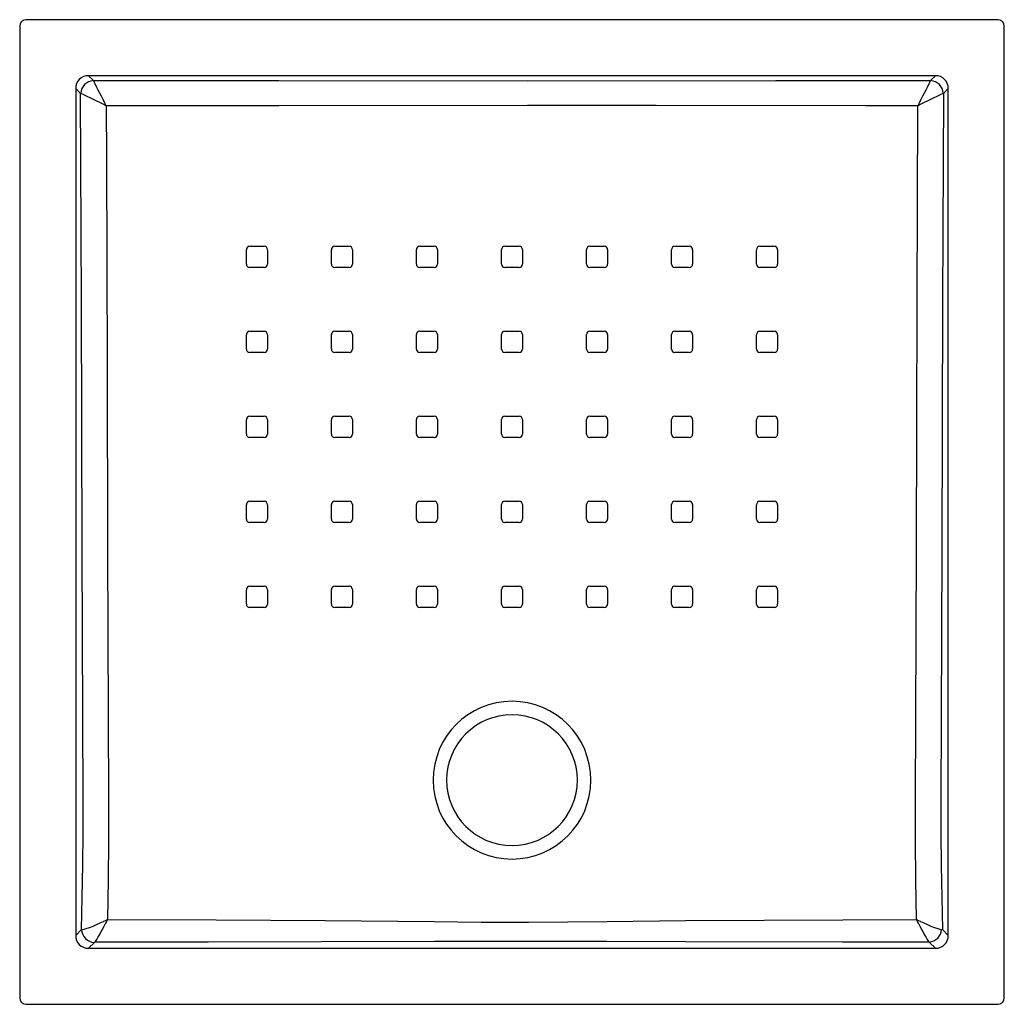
# Model space of a CAD drawing. Header units: millimetres. Extents: x 4730.057 to 4730.81, y 2897.273 to 2898.026.
import ezdxf

# ---------------------------------------------------------------- set-up
doc = ezdxf.new("R2010")
doc.units = ezdxf.units.MM
doc.layers.add('SANINDUSA', color=3, linetype='Continuous')

msp = doc.modelspace()

# ---------------------------------------------------------------- linework, layer by layer
at = {"layer": 'SANINDUSA'}
for p, q in [((4730.05683, 2898.0207), (4730.05683, 2897.27791)), ((4730.80463, 2898.0257), (4730.06183, 2898.0257)), ((4730.80962, 2897.27791), (4730.80962, 2898.0207)), ((4730.75693, 2897.98279), (4730.10952, 2897.98279)), ((4730.10952, 2897.98279), (4730.11317, 2897.97914)), ((4730.75329, 2897.97914), (4730.75693, 2897.98279)), ((4730.09974, 2897.97301), (4730.09974, 2897.3256)), ((4730.10339, 2897.96936), (4730.09974, 2897.97301)), ((4730.76671, 2897.97301), (4730.76307, 2897.96936)), ((4730.76671, 2897.3256), (4730.76671, 2897.97301)), ((4730.36013, 2897.83888), (4730.36013, 2897.84988)), ((4730.50632, 2897.84988), (4730.50632, 2897.83888)), ((4730.37631, 2897.7849), (4730.37631, 2897.7739)), ((4730.49014, 2897.7739), (4730.49014, 2897.7849)), ((4730.23272, 2897.72248), (4730.24372, 2897.72248)), ((4730.30872, 2897.70632), (4730.29772, 2897.70631)), ((4730.63374, 2897.7063), (4730.62274, 2897.7063)), ((4730.31131, 2897.65492), (4730.31131, 2897.64392)), ((4730.55515, 2897.64392), (4730.55515, 2897.65492)), ((4730.49015, 2897.57895), (4730.49015, 2897.58995)), ((4730.09974, 2897.3256), (4730.10413, 2897.32999)), ((4730.76232, 2897.32999), (4730.76671, 2897.3256)), ((4730.11392, 2897.32021), (4730.10952, 2897.31582)), ((4730.75693, 2897.31582), (4730.75254, 2897.32021)), ((4730.10952, 2897.31582), (4730.75693, 2897.31582)), ((4730.06183, 2897.27291), (4730.80463, 2897.27291))]:
    msp.add_line(p, q, dxfattribs=at)
at = {"layer": 'SANINDUSA', "flags": 128}
for points in [[(4730.1132, 2897.97911), (4730.25503, 2897.9791), (4730.44505, 2897.97908), (4730.63506, 2897.9791), (4730.75325, 2897.97911)], [(4730.10413, 2897.32999), (4730.10472, 2897.35469), (4730.10512, 2897.37949), (4730.10534, 2897.40434), (4730.10539, 2897.4292), (4730.10522, 2897.49287), (4730.10495, 2897.55654), (4730.10468, 2897.6202), (4730.10398, 2897.81019), (4730.10339, 2897.96936)], [(4730.76307, 2897.96936), (4730.76248, 2897.81019), (4730.76177, 2897.6202), (4730.7615, 2897.55629), (4730.76123, 2897.49237), (4730.76107, 2897.42845), (4730.76112, 2897.40378), (4730.76134, 2897.37912), (4730.76174, 2897.3545), (4730.76232, 2897.32999)], [(4730.74348, 2897.9599), (4730.70348, 2897.95991), (4730.54348, 2897.95999), (4730.44505, 2897.96001), (4730.25502, 2897.95996), (4730.12298, 2897.95989)], [(4730.12298, 2897.95989), (4730.12311, 2897.9199), (4730.12363, 2897.75993), (4730.12407, 2897.62056), (4730.12422, 2897.55682), (4730.12439, 2897.49307), (4730.12471, 2897.42932), (4730.12473, 2897.39875), (4730.12443, 2897.3682), (4730.1239, 2897.33775)], [(4730.74255, 2897.33775), (4730.74203, 2897.36794), (4730.74174, 2897.39824), (4730.74175, 2897.42857), (4730.74205, 2897.49257), (4730.74223, 2897.55657), (4730.74239, 2897.62056), (4730.74299, 2897.81053), (4730.74348, 2897.9599)], [(4730.23013, 2897.83886), (4730.23013, 2897.84686), (4730.23013, 2897.84986)], [(4730.23272, 2897.85245), (4730.24072, 2897.85245), (4730.24372, 2897.85245)], [(4730.24631, 2897.84986), (4730.24631, 2897.84187), (4730.24631, 2897.83887)], [(4730.29513, 2897.83887), (4730.29513, 2897.84687), (4730.29513, 2897.84987)], [(4730.29772, 2897.85246), (4730.30572, 2897.85246), (4730.30872, 2897.85246)], [(4730.31131, 2897.84987), (4730.31131, 2897.84187), (4730.31131, 2897.83888)], [(4730.36272, 2897.85247), (4730.37072, 2897.85247), (4730.37373, 2897.85247)], [(4730.37632, 2897.84988), (4730.37632, 2897.84188), (4730.37632, 2897.83888)], [(4730.42514, 2897.83888), (4730.42514, 2897.84688), (4730.42514, 2897.84988)], [(4730.42773, 2897.85247), (4730.43573, 2897.85247), (4730.43873, 2897.85247)], [(4730.44132, 2897.84988), (4730.44132, 2897.84188), (4730.44132, 2897.83888)], [(4730.49014, 2897.83888), (4730.49014, 2897.84688), (4730.49014, 2897.84988)], [(4730.49273, 2897.85247), (4730.50073, 2897.85247), (4730.50373, 2897.85247)], [(4730.55514, 2897.83888), (4730.55514, 2897.84687), (4730.55514, 2897.84987)], [(4730.55773, 2897.85246), (4730.56573, 2897.85246), (4730.56873, 2897.85246)], [(4730.57132, 2897.84987), (4730.57132, 2897.84187), (4730.57132, 2897.83887)], [(4730.62014, 2897.83887), (4730.62014, 2897.84686), (4730.62014, 2897.84986)], [(4730.62273, 2897.85245), (4730.63073, 2897.85245), (4730.63373, 2897.85245)], [(4730.63632, 2897.84986), (4730.63632, 2897.84186), (4730.63632, 2897.83886)], [(4730.24372, 2897.83628), (4730.23572, 2897.83627), (4730.23272, 2897.83627)], [(4730.30872, 2897.83629), (4730.30072, 2897.83628), (4730.29772, 2897.83628)], [(4730.37372, 2897.83629), (4730.36572, 2897.83629), (4730.36272, 2897.83629)], [(4730.43873, 2897.8363), (4730.43073, 2897.8363), (4730.42773, 2897.8363)], [(4730.50373, 2897.83629), (4730.49573, 2897.83629), (4730.49273, 2897.83629)], [(4730.56873, 2897.83628), (4730.56073, 2897.83628), (4730.55773, 2897.83629)], [(4730.63373, 2897.83627), (4730.62573, 2897.83628), (4730.62273, 2897.83628)], [(4730.23272, 2897.78746), (4730.24072, 2897.78747), (4730.24372, 2897.78747)], [(4730.29772, 2897.78748), (4730.30572, 2897.78748), (4730.30872, 2897.78748)], [(4730.36272, 2897.78749), (4730.37072, 2897.78749), (4730.37372, 2897.78749)], [(4730.42773, 2897.78749), (4730.43573, 2897.78749), (4730.43873, 2897.78749)], [(4730.49273, 2897.78749), (4730.50073, 2897.78749), (4730.50373, 2897.78749)], [(4730.55773, 2897.78748), (4730.56573, 2897.78748), (4730.56873, 2897.78748)], [(4730.62273, 2897.78747), (4730.63073, 2897.78746), (4730.63373, 2897.78746)], [(4730.23013, 2897.77388), (4730.23013, 2897.78187), (4730.23013, 2897.78487)], [(4730.24631, 2897.78488), (4730.24631, 2897.77688), (4730.24631, 2897.77388)], [(4730.29513, 2897.77389), (4730.29513, 2897.78189), (4730.29513, 2897.78489)], [(4730.31131, 2897.78489), (4730.31131, 2897.77689), (4730.31131, 2897.77389)], [(4730.36013, 2897.7739), (4730.36013, 2897.7819), (4730.36013, 2897.7849)], [(4730.42514, 2897.7739), (4730.42514, 2897.7819), (4730.42514, 2897.7849)], [(4730.44132, 2897.7849), (4730.44132, 2897.7769), (4730.44132, 2897.7739)], [(4730.50632, 2897.7849), (4730.50632, 2897.7769), (4730.50632, 2897.7739)], [(4730.55515, 2897.77389), (4730.55514, 2897.78189), (4730.55514, 2897.78489)], [(4730.57133, 2897.78488), (4730.57133, 2897.77689), (4730.57133, 2897.77389)], [(4730.62015, 2897.77388), (4730.62014, 2897.78188), (4730.62014, 2897.78488)], [(4730.63633, 2897.78487), (4730.63633, 2897.77688), (4730.63633, 2897.77388)], [(4730.24372, 2897.77129), (4730.23572, 2897.77129), (4730.23272, 2897.77129)], [(4730.30872, 2897.7713), (4730.30072, 2897.7713), (4730.29772, 2897.7713)], [(4730.37372, 2897.77131), (4730.36572, 2897.77131), (4730.36272, 2897.77131)], [(4730.43873, 2897.77131), (4730.43073, 2897.77131), (4730.42773, 2897.77131)], [(4730.50373, 2897.77131), (4730.49573, 2897.77131), (4730.49273, 2897.77131)], [(4730.56874, 2897.7713), (4730.56074, 2897.7713), (4730.55774, 2897.7713)], [(4730.63374, 2897.77129), (4730.62574, 2897.77129), (4730.62274, 2897.77129)], [(4730.23013, 2897.70889), (4730.23013, 2897.71689), (4730.23013, 2897.71988)], [(4730.24631, 2897.71989), (4730.24631, 2897.71189), (4730.24631, 2897.70889)], [(4730.29513, 2897.7089), (4730.29513, 2897.7169), (4730.29513, 2897.7199)], [(4730.29772, 2897.72249), (4730.30572, 2897.72249), (4730.30872, 2897.72249)], [(4730.31131, 2897.7199), (4730.31131, 2897.71191), (4730.31131, 2897.70891)], [(4730.36013, 2897.70892), (4730.36013, 2897.71691), (4730.36013, 2897.71991)], [(4730.36272, 2897.7225), (4730.37072, 2897.72251), (4730.37372, 2897.72251)], [(4730.37631, 2897.71992), (4730.37631, 2897.71192), (4730.37631, 2897.70892)], [(4730.42514, 2897.70892), (4730.42514, 2897.71692), (4730.42514, 2897.71992)], [(4730.42773, 2897.72251), (4730.43573, 2897.72251), (4730.43873, 2897.72251)], [(4730.44132, 2897.71992), (4730.44132, 2897.71192), (4730.44132, 2897.70892)], [(4730.49014, 2897.70892), (4730.49014, 2897.71692), (4730.49014, 2897.71992)], [(4730.49273, 2897.72251), (4730.50073, 2897.7225), (4730.50374, 2897.7225)], [(4730.50633, 2897.71991), (4730.50633, 2897.71192), (4730.50633, 2897.70892)], [(4730.55515, 2897.70891), (4730.55515, 2897.7169), (4730.55515, 2897.7199)], [(4730.55774, 2897.72249), (4730.56574, 2897.72249), (4730.56874, 2897.72249)], [(4730.57133, 2897.7199), (4730.57133, 2897.7119), (4730.57133, 2897.7089)], [(4730.62015, 2897.70889), (4730.62015, 2897.71689), (4730.62015, 2897.71989)], [(4730.62274, 2897.72248), (4730.63074, 2897.72248), (4730.63374, 2897.72248)], [(4730.63633, 2897.71988), (4730.63633, 2897.71189), (4730.63633, 2897.70889)], [(4730.24372, 2897.7063), (4730.23572, 2897.7063), (4730.23272, 2897.7063)], [(4730.37372, 2897.70633), (4730.36572, 2897.70633), (4730.36272, 2897.70633)], [(4730.43873, 2897.70633), (4730.43073, 2897.70633), (4730.42773, 2897.70633)], [(4730.50374, 2897.70633), (4730.49574, 2897.70633), (4730.49274, 2897.70633)], [(4730.56874, 2897.70631), (4730.56074, 2897.70631), (4730.55774, 2897.70631)], [(4730.23013, 2897.6439), (4730.23013, 2897.6519), (4730.23013, 2897.6549)], [(4730.23272, 2897.65749), (4730.24072, 2897.65749), (4730.24372, 2897.65749)], [(4730.24631, 2897.6549), (4730.24631, 2897.6469), (4730.24631, 2897.6439)], [(4730.29513, 2897.64392), (4730.29513, 2897.65191), (4730.29513, 2897.65491)], [(4730.29772, 2897.6575), (4730.30572, 2897.65751), (4730.30872, 2897.65751)], [(4730.36013, 2897.64393), (4730.36013, 2897.65193), (4730.36013, 2897.65493)], [(4730.36272, 2897.65752), (4730.37072, 2897.65752), (4730.37372, 2897.65752)], [(4730.37631, 2897.65493), (4730.37631, 2897.64694), (4730.37631, 2897.64394)], [(4730.42514, 2897.64394), (4730.42514, 2897.65194), (4730.42514, 2897.65494)], [(4730.42773, 2897.65753), (4730.43573, 2897.65753), (4730.43873, 2897.65753)], [(4730.44132, 2897.65494), (4730.44132, 2897.64694), (4730.44132, 2897.64394)], [(4730.49015, 2897.64394), (4730.49015, 2897.65193), (4730.49015, 2897.65493)], [(4730.49274, 2897.65752), (4730.50074, 2897.65752), (4730.50374, 2897.65752)], [(4730.50633, 2897.65493), (4730.50633, 2897.64693), (4730.50633, 2897.64393)], [(4730.55774, 2897.65751), (4730.56574, 2897.6575), (4730.56874, 2897.6575)], [(4730.57133, 2897.65491), (4730.57133, 2897.64692), (4730.57133, 2897.64392)], [(4730.62015, 2897.6439), (4730.62015, 2897.6519), (4730.62015, 2897.6549)], [(4730.62274, 2897.65749), (4730.63074, 2897.65749), (4730.63374, 2897.65749)], [(4730.63633, 2897.6549), (4730.63633, 2897.6469), (4730.63633, 2897.6439)], [(4730.24372, 2897.64131), (4730.23572, 2897.64131), (4730.23272, 2897.64131)], [(4730.30872, 2897.64133), (4730.30072, 2897.64133), (4730.29772, 2897.64133)], [(4730.37372, 2897.64135), (4730.36572, 2897.64135), (4730.36272, 2897.64134)], [(4730.43873, 2897.64135), (4730.43073, 2897.64135), (4730.42773, 2897.64135)], [(4730.50374, 2897.64134), (4730.49574, 2897.64135), (4730.49274, 2897.64135)], [(4730.56874, 2897.64133), (4730.56074, 2897.64133), (4730.55774, 2897.64133)], [(4730.63374, 2897.64131), (4730.62574, 2897.64131), (4730.62274, 2897.64131)], [(4730.23013, 2897.57892), (4730.23013, 2897.58692), (4730.23013, 2897.58991)], [(4730.23272, 2897.5925), (4730.24072, 2897.59251), (4730.24372, 2897.59251)], [(4730.24631, 2897.58992), (4730.24631, 2897.58192), (4730.24631, 2897.57892)], [(4730.29512, 2897.57893), (4730.29512, 2897.58693), (4730.29512, 2897.58993)], [(4730.29771, 2897.59252), (4730.30571, 2897.59252), (4730.30871, 2897.59252)], [(4730.3113, 2897.58994), (4730.3113, 2897.58194), (4730.3113, 2897.57894)], [(4730.36013, 2897.57895), (4730.36013, 2897.58695), (4730.36013, 2897.58995)], [(4730.36272, 2897.59254), (4730.37072, 2897.59254), (4730.37372, 2897.59254)], [(4730.37631, 2897.58995), (4730.37631, 2897.58195), (4730.37631, 2897.57896)], [(4730.42514, 2897.57896), (4730.42514, 2897.58696), (4730.42514, 2897.58996)], [(4730.42773, 2897.59255), (4730.43573, 2897.59255), (4730.43873, 2897.59255)], [(4730.44132, 2897.58996), (4730.44132, 2897.58196), (4730.44132, 2897.57896)], [(4730.49274, 2897.59254), (4730.50074, 2897.59254), (4730.50374, 2897.59254)], [(4730.50633, 2897.58995), (4730.50633, 2897.58195), (4730.50633, 2897.57895)], [(4730.55515, 2897.57894), (4730.55515, 2897.58694), (4730.55515, 2897.58993)], [(4730.55774, 2897.59252), (4730.56574, 2897.59252), (4730.56874, 2897.59252)], [(4730.57133, 2897.58993), (4730.57133, 2897.58193), (4730.57133, 2897.57893)], [(4730.62015, 2897.57892), (4730.62015, 2897.58692), (4730.62015, 2897.58992)], [(4730.62274, 2897.59251), (4730.63074, 2897.59251), (4730.63374, 2897.5925)], [(4730.63633, 2897.58991), (4730.63633, 2897.58192), (4730.63633, 2897.57892)], [(4730.24372, 2897.57633), (4730.23572, 2897.57633), (4730.23272, 2897.57633)], [(4730.30871, 2897.57635), (4730.30071, 2897.57635), (4730.29771, 2897.57634)], [(4730.37372, 2897.57636), (4730.36572, 2897.57636), (4730.36272, 2897.57636)], [(4730.43873, 2897.57637), (4730.43073, 2897.57637), (4730.42773, 2897.57637)], [(4730.50374, 2897.57636), (4730.49574, 2897.57636), (4730.49274, 2897.57636)], [(4730.56874, 2897.57634), (4730.56074, 2897.57635), (4730.55774, 2897.57635)], [(4730.63374, 2897.57633), (4730.62574, 2897.57633), (4730.62274, 2897.57633)], [(4730.10478, 2897.33009), (4730.10604, 2897.33034), (4730.10772, 2897.33083), (4730.11011, 2897.33167), (4730.11289, 2897.33275), (4730.11556, 2897.33389), (4730.11839, 2897.33515), (4730.12097, 2897.33634), (4730.12105, 2897.33638), (4730.12237, 2897.33701), (4730.12307, 2897.33735), (4730.12345, 2897.33753), (4730.12366, 2897.33763), (4730.12377, 2897.33769), (4730.12383, 2897.33772), (4730.12388, 2897.33774), (4730.1239, 2897.33775)], [(4730.1239, 2897.33775), (4730.12389, 2897.33773), (4730.12386, 2897.33768), (4730.12383, 2897.33762), (4730.12378, 2897.33751), (4730.12367, 2897.33731), (4730.12348, 2897.33693), (4730.12312, 2897.33624), (4730.12246, 2897.33496), (4730.1224, 2897.33484), (4730.12109, 2897.33234), (4730.11967, 2897.32969), (4730.11833, 2897.32724), (4730.11693, 2897.32476), (4730.11572, 2897.3227), (4730.11488, 2897.32136), (4730.11424, 2897.32046)], [(4730.1239, 2897.33775), (4730.20716, 2897.33751), (4730.29041, 2897.33709), (4730.37366, 2897.33625), (4730.4097, 2897.3358), (4730.44576, 2897.33569), (4730.50587, 2897.33631), (4730.56598, 2897.337), (4730.68606, 2897.33759), (4730.74255, 2897.33775)], [(4730.74255, 2897.33775), (4730.74258, 2897.33774), (4730.74262, 2897.33772), (4730.74268, 2897.33769), (4730.7428, 2897.33763), (4730.743, 2897.33753), (4730.74338, 2897.33735), (4730.74409, 2897.33701), (4730.7454, 2897.33638), (4730.74548, 2897.33634), (4730.74806, 2897.33515), (4730.75089, 2897.33389), (4730.75357, 2897.33275), (4730.75634, 2897.33167), (4730.75874, 2897.33083), (4730.76041, 2897.33034), (4730.76168, 2897.33009)], [(4730.75221, 2897.32046), (4730.75158, 2897.32136), (4730.75073, 2897.3227), (4730.74952, 2897.32475), (4730.74812, 2897.32724), (4730.74678, 2897.32969), (4730.74537, 2897.33234), (4730.74406, 2897.33484), (4730.74399, 2897.33496), (4730.74333, 2897.33624), (4730.74298, 2897.33693), (4730.74278, 2897.33731), (4730.74268, 2897.33751), (4730.74262, 2897.33762), (4730.74259, 2897.33768), (4730.74257, 2897.33773), (4730.74255, 2897.33775)], [(4730.75221, 2897.32046), (4730.686, 2897.32051), (4730.56582, 2897.32064), (4730.50574, 2897.3208), (4730.44565, 2897.32094), (4730.40979, 2897.32092), (4730.37392, 2897.32082), (4730.28737, 2897.32062), (4730.20081, 2897.32052), (4730.11424, 2897.32046)]]:
    msp.add_lwpolyline(points, dxfattribs=at)
at = {"layer": 'SANINDUSA', "extrusion": (0, 3.49148e-15, -1)}
for radius in [0.0603, 0.05]:
    msp.add_circle((-4730.43323, 2897.4443), radius, dxfattribs=at)
at = {"layer": 'SANINDUSA'}
for centre, radius, start, end in [((4730.11379, 2897.96878), 0.01035, 93.26323, 176.93594), ((4728.4055, 2897.09844), 1.92142, 26.63745, 27.28028), ((4732.4674, 2897.09517), 1.92864, 152.72117, 153.36158), ((4730.75266, 2897.96878), 0.01035, 3.06405, 86.73667), ((4729.70307, 2897.11627), 0.94235, 63.53832, 64.85644), ((4731.16324, 2897.11657), 0.94202, 115.14294, 116.4615), ((4730.23272, 2897.84986), 0.00259, 90.00185, 180), ((4730.24372, 2897.84986), 0.00259, 0, 90.01313), ((4730.29772, 2897.84987), 0.00259, 90.00007, 179.99103), ((4730.30872, 2897.84987), 0.00259, 0, 90.01439), ((4730.36272, 2897.84988), 0.00259, 89.9968, 179.98903), ((4730.37373, 2897.84988), 0.00259, 0, 90.01584), ((4730.42773, 2897.84988), 0.00259, 89.99334, 179.98722), ((4730.43873, 2897.84988), 0.00259, 0, 90.01277), ((4730.49273, 2897.84988), 0.00259, 89.99111, 179.98779), ((4730.50373, 2897.84988), 0.00259, 0, 90.00829), ((4730.55773, 2897.84987), 0.00259, 89.98986, 179.99068), ((4730.56873, 2897.84987), 0.00259, 0, 90.00245), ((4730.62273, 2897.84986), 0.00259, 89.99079, 180), ((4730.63373, 2897.84986), 0.00259, 0, 90.00153), ((4730.23272, 2897.83886), 0.00259, 180, 270.01285), ((4730.24372, 2897.83887), 0.00259, 270.00213, 0), ((4730.29772, 2897.83887), 0.00259, 180, 270.01512), ((4730.30872, 2897.83888), 0.00259, 270.00142, 359.98968), ((4730.36272, 2897.83888), 0.00259, 180, 270.01544), ((4730.37372, 2897.83888), 0.00259, 269.99754, 359.98697), ((4730.42773, 2897.83888), 0.00259, 180, 270.01451), ((4730.43873, 2897.83889), 0.00259, 269.99326, 359.9863), ((4730.49273, 2897.83888), 0.00259, 180, 270.00976), ((4730.50373, 2897.83888), 0.00259, 269.98955, 359.98869), ((4730.55773, 2897.83888), 0.00259, 180, 270.00331), ((4730.56873, 2897.83887), 0.00259, 269.98878, 0), ((4730.62273, 2897.83887), 0.00259, 180, 270.0006), ((4730.63373, 2897.83886), 0.00259, 269.99005, 0), ((4730.23272, 2897.78487), 0.00259, 90.0046, 180), ((4730.24372, 2897.78488), 0.00259, 0, 90.01557), ((4730.29772, 2897.78488), 0.00259, 90.00331, 179.99142), ((4730.30872, 2897.78489), 0.00259, 0, 90.01763), ((4730.36272, 2897.7849), 0.00259, 89.99992, 179.98756), ((4730.37372, 2897.7849), 0.00259, 0, 90.01742), ((4730.42773, 2897.7849), 0.00259, 89.99424, 179.98566), ((4730.43873, 2897.7849), 0.00259, 0, 90.01289), ((4730.49273, 2897.7849), 0.00259, 89.98805, 179.98789), ((4730.50373, 2897.7849), 0.00259, 0, 90.00646), ((4730.55773, 2897.78489), 0.00259, 89.98757, 179.99101), ((4730.56873, 2897.78488), 0.00259, 0, 89.99961), ((4730.62273, 2897.78488), 0.00259, 89.98857, 180), ((4730.63373, 2897.78487), 0.00259, 0, 89.99697), ((4730.23272, 2897.77388), 0.00259, 180, 270.01562), ((4730.24372, 2897.77388), 0.00259, 270.00621, 0), ((4730.29772, 2897.77389), 0.00259, 180, 270.01803), ((4730.30872, 2897.77389), 0.00259, 270.00445, 359.98994), ((4730.36272, 2897.7739), 0.00259, 180, 270.01943), ((4730.37372, 2897.7739), 0.00259, 269.99778, 359.98706), ((4730.42773, 2897.7739), 0.00259, 180.00844, 270.01464), ((4730.43873, 2897.7739), 0.00259, 269.99101, 359.98591), ((4730.49273, 2897.7739), 0.00259, 180, 270.00676), ((4730.50373, 2897.7739), 0.00259, 269.98649, 359.98812), ((4730.55774, 2897.77389), 0.00259, 180, 270.00016), ((4730.56874, 2897.77389), 0.00259, 269.98656, 0), ((4730.62274, 2897.77388), 0.00259, 180, 269.99808), ((4730.63374, 2897.77388), 0.00259, 269.98857, 0), ((4730.23272, 2897.71988), 0.00259, 90.00739, 180), ((4730.24372, 2897.71989), 0.00259, 0, 90.01807), ((4730.29772, 2897.7199), 0.00259, 90.00794, 179.99041), ((4730.30872, 2897.7199), 0.00259, 0, 90.02168), ((4730.36272, 2897.71991), 0.00259, 90.00237, 179.98708), ((4730.37372, 2897.71992), 0.00259, 0, 90.01982), ((4730.42773, 2897.71992), 0.00259, 89.99374, 179.98385), ((4730.43873, 2897.71992), 0.00259, 0.00818, 90.01358), ((4730.49273, 2897.71992), 0.00259, 89.98665, 179.98632), ((4730.50374, 2897.71991), 0.00259, 0, 90.00362), ((4730.55774, 2897.7199), 0.00259, 89.9835, 180), ((4730.56874, 2897.7199), 0.00259, 0, 89.99755), ((4730.62274, 2897.71989), 0.00259, 89.98656, 180), ((4730.63374, 2897.71988), 0.00259, 0, 89.9936), ((4730.23272, 2897.70889), 0.00259, 180, 270.01766), ((4730.24372, 2897.70889), 0.00259, 270.00989, 359.99143), ((4730.29772, 2897.7089), 0.00259, 180, 270.02172), ((4730.30872, 2897.70891), 0.00259, 270.00862, 359.9894), ((4730.36272, 2897.70892), 0.00259, 180, 270.0221), ((4730.37372, 2897.70892), 0.00259, 270.00171, 359.98444), ((4730.42773, 2897.70892), 0.00259, 180.00881, 270.0169), ((4730.43873, 2897.70892), 0.00259, 269.99051, 359.98377), ((4730.49273, 2897.70892), 0.00259, 180, 270.00586), ((4730.50374, 2897.70892), 0.00259, 269.98327, 359.9897), ((4730.55774, 2897.70891), 0.00259, 180, 269.99488), ((4730.56874, 2897.7089), 0.00259, 269.9836, 0), ((4730.62274, 2897.70889), 0.00259, 180, 269.99399), ((4730.63374, 2897.70889), 0.00259, 269.98471, 0), ((4730.23272, 2897.6549), 0.00259, 90.00949, 179.9915), ((4730.24372, 2897.6549), 0.00259, 0, 90.0209), ((4730.29772, 2897.65491), 0.00259, 90.01182, 179.98884), ((4730.30872, 2897.65492), 0.00259, 0, 90.0243), ((4730.36272, 2897.65493), 0.00259, 90.00588, 179.98621), ((4730.37372, 2897.65493), 0.00259, 0, 90.02474), ((4730.42773, 2897.65494), 0.00259, 89.9934, 179.98221), ((4730.43873, 2897.65494), 0.00259, 0.00826, 90.01547), ((4730.49274, 2897.65493), 0.00259, 89.98277, 179.9869), ((4730.50374, 2897.65493), 0.00259, 0.00825, 89.99966), ((4730.55774, 2897.65492), 0.00259, 89.98136, 179.9916), ((4730.56874, 2897.65491), 0.00259, 0, 89.99346), ((4730.62274, 2897.6549), 0.00259, 89.98191, 180), ((4730.63374, 2897.6549), 0.00259, 0, 89.99175), ((4730.23272, 2897.6439), 0.00259, 180, 270.02164), ((4730.24372, 2897.6439), 0.00259, 270.01084, 359.99048), ((4730.29771, 2897.64392), 0.00259, 180, 270.02448), ((4730.30871, 2897.64392), 0.00259, 270.01182, 359.98884), ((4730.36272, 2897.64393), 0.00259, 180, 270.02471), ((4730.37372, 2897.64394), 0.00259, 270.00456, 359.98423), ((4730.42773, 2897.64394), 0.00259, 180.00836, 270.01933), ((4730.43873, 2897.64394), 0.00259, 269.98777, 359.98256), ((4730.49274, 2897.64394), 0.00259, 180.00931, 270.0019), ((4730.50374, 2897.64393), 0.00259, 269.98047, 359.98788), ((4730.55774, 2897.64392), 0.00259, 180, 269.99336), ((4730.56874, 2897.64392), 0.00259, 269.98044, 0), ((4730.62274, 2897.6439), 0.00259, 180, 269.99471), ((4730.63374, 2897.6439), 0.00259, 269.98191, 0), ((4730.23272, 2897.58991), 0.00259, 90.0106, 179.98841), ((4730.24372, 2897.58992), 0.00259, 0, 90.02496), ((4730.29772, 2897.58993), 0.00259, 90.01244, 179.98821), ((4730.30872, 2897.58994), 0.00259, 0, 90.02664), ((4730.36272, 2897.58995), 0.00259, 90.00934, 179.98539), ((4730.37372, 2897.58995), 0.00259, 0, 90.02724), ((4730.42773, 2897.58996), 0.00259, 89.99148, 179.9815), ((4730.43873, 2897.58996), 0.00259, 0.01027, 90.01676), ((4730.49274, 2897.58995), 0.00259, 89.98063, 179.98772), ((4730.50374, 2897.58995), 0.00259, 0, 89.99655), ((4730.55774, 2897.58993), 0.00259, 89.97872, 180), ((4730.56874, 2897.58993), 0.00259, 0, 89.99503), ((4730.62274, 2897.58992), 0.00259, 89.97912, 180), ((4730.63374, 2897.58991), 0.00259, 0, 89.99471), ((4730.23271, 2897.57892), 0.00259, 180, 270.02695), ((4730.24371, 2897.57892), 0.00259, 270.01132, 359.98736), ((4730.29771, 2897.57893), 0.00259, 180, 270.0263), ((4730.30871, 2897.57894), 0.00259, 270.01403, 359.98729), ((4730.36271, 2897.57895), 0.00259, 180, 270.02574), ((4730.37372, 2897.57896), 0.00259, 270.00736, 359.98539), ((4730.42773, 2897.57896), 0.00259, 180.01023, 270.02405), ((4730.43873, 2897.57896), 0.00259, 269.98596, 359.98042), ((4730.49274, 2897.57896), 0.00259, 180.00862, 269.99863), ((4730.50374, 2897.57895), 0.00259, 269.97899, 359.99068), ((4730.55774, 2897.57894), 0.00259, 180, 269.99114), ((4730.56874, 2897.57893), 0.00259, 269.97833, 0), ((4730.62274, 2897.57892), 0.00259, 180, 269.99339), ((4730.63374, 2897.57892), 0.00259, 269.97912, 359.99121), ((4730.11444, 2897.33052), 0.01032, 182.92605, 267.07393), ((4730.75123, 2897.33089), 0.01047, 275.35876, 355.60654)]:
    msp.add_arc(centre, radius, start, end, dxfattribs=at)
for centre, major_axis, ratio, start_param, end_param in [((4730.06183, 2898.0207), (0.00354, -0.00354), 0.999695, 2.356347, 3.926839), ((4730.80462, 2898.0207), (0.00354, 0.00354), 0.999695, 5.497939, 7.068431), ((4730.11036, 2897.97217), (0.00793, -0.00793), 0.891198, 2.377815, 3.90537), ((4730.75609, 2897.97217), (0.00793, 0.00793), 0.891198, 5.519408, 7.046963), ((4730.11036, 2897.32644), (0.00793, 0.00793), 0.891198, 2.377815, 3.90537), ((4730.75609, 2897.32644), (-0.00793, 0.00793), 0.891198, 2.377815, 3.90537), ((4730.06183, 2897.27791), (0.00354, 0.00354), 0.999695, 2.356347, 3.926839), ((4730.80462, 2897.27791), (0.00354, -0.00354), 0.999695, 5.497939, 7.068431)]:
    msp.add_ellipse(centre, major_axis=major_axis, ratio=ratio, start_param=start_param, end_param=end_param, dxfattribs=at)

doc.saveas('drawing.dxf')
